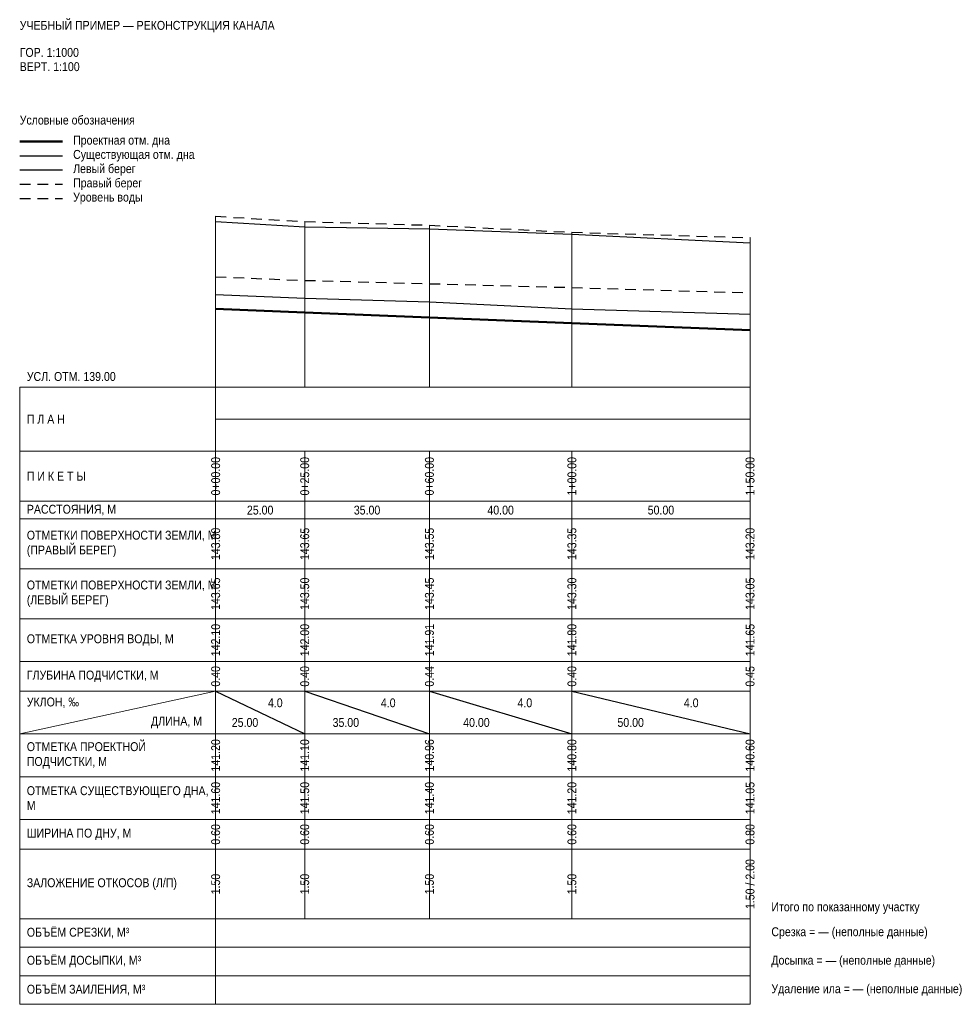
# Model space of a CAD drawing. Header units: metres. Extents: x -55 to 209, y -173 to 103.
import ezdxf
from ezdxf.enums import TextEntityAlignment as Align

# ---------------------------------------------------------------- set-up
doc = ezdxf.new("R2010")
doc.units = ezdxf.units.M
doc.linetypes.add('PROF_DASH', pattern=[2, 1.2, -0.8])
for name, color, linetype in [('PROF_EXISTING', 7, 'Continuous'), ('PROF_GRID', 7, 'Continuous'), ('PROF_LEFT_BANK', 7, 'Continuous'), ('PROF_LEGEND', 7, 'Continuous'), ('PROF_ORD', 7, 'Continuous'), ('PROF_PROJECT', 7, 'Continuous'), ('PROF_RIGHT_BANK', 7, 'Continuous'), ('PROF_SLOPE', 7, 'Continuous'), ('PROF_TEXT', 7, 'Continuous'), ('PROF_WATER', 7, 'Continuous')]:
    doc.layers.add(name, color=color, linetype=linetype)
doc.styles.get("Standard").update_dxf_attribs({"font": 'Arial.ttf'})

msp = doc.modelspace()

# ---------------------------------------------------------------- linework, layer by layer
at = {"layer": 'PROF_EXISTING', "color": 7, "lineweight": 30}
msp.add_lwpolyline([(0, 26), (25, 25), (60, 24), (100, 22), (150, 20.5)], dxfattribs=at)
at = {"layer": 'PROF_GRID', "color": 8, "lineweight": 18}
for points in [[(-55, 0), (150, 0)], [(-55, 0), (-55, -173.28125)], [(0, 0), (0, -173.28125)], [(150, 0), (150, -173.28125)], [(0, -9), (150, -9)], [(-55, -18), (150, -18)], [(0, -18), (0, -32)], [(25, -18), (25, -32)], [(60, -18), (60, -32)], [(100, -18), (100, -32)], [(150, -18), (150, -32)], [(-55, -32), (150, -32)], [(0, -32), (0, -37)], [(25, -32), (25, -37)], [(60, -32), (60, -37)], [(100, -32), (100, -37)], [(150, -32), (150, -37)], [(-55, -37), (150, -37)], [(0, -37), (0, -51)], [(25, -37), (25, -51)], [(60, -37), (60, -51)], [(100, -37), (100, -51)], [(150, -37), (150, -51)], [(-55, -51), (150, -51)], [(0, -51), (0, -65)], [(25, -51), (25, -65)], [(60, -51), (60, -65)], [(100, -51), (100, -65)], [(150, -51), (150, -65)], [(-55, -65), (150, -65)], [(0, -65), (0, -77)], [(25, -65), (25, -77)], [(60, -65), (60, -77)], [(100, -65), (100, -77)], [(150, -65), (150, -77)], [(-55, -77), (150, -77)], [(0, -77), (0, -85.375)], [(25, -77), (25, -85.375)], [(60, -77), (60, -85.375)], [(100, -77), (100, -85.375)], [(150, -77), (150, -85.375)], [(-55, -85.375), (150, -85.375)], [(-55, -97.375), (0, -85.375)], [(0, -85.375), (0, -97.375)], [(25, -85.375), (25, -97.375)], [(60, -85.375), (60, -97.375)], [(100, -85.375), (100, -97.375)], [(150, -85.375), (150, -97.375)], [(-55, -97.375), (150, -97.375)], [(0, -97.375), (0, -109.375)], [(25, -97.375), (25, -109.375)], [(60, -97.375), (60, -109.375)], [(100, -97.375), (100, -109.375)], [(150, -97.375), (150, -109.375)], [(-55, -109.375), (150, -109.375)], [(0, -109.375), (0, -121.375)], [(25, -109.375), (25, -121.375)], [(60, -109.375), (60, -121.375)], [(100, -109.375), (100, -121.375)], [(150, -109.375), (150, -121.375)], [(-55, -121.375), (150, -121.375)], [(0, -121.375), (0, -129.75)], [(25, -121.375), (25, -129.75)], [(60, -121.375), (60, -129.75)], [(100, -121.375), (100, -129.75)], [(150, -121.375), (150, -129.75)], [(-55, -129.75), (150, -129.75)], [(0, -129.75), (0, -149.28125)], [(25, -129.75), (25, -149.28125)], [(60, -129.75), (60, -149.28125)], [(100, -129.75), (100, -149.28125)], [(150, -129.75), (150, -149.28125)], [(-55, -149.28125), (150, -149.28125)], [(-55, -157.28125), (150, -157.28125)], [(-55, -165.28125), (150, -165.28125)], [(-55, -173.28125), (150, -173.28125)]]:
    msp.add_lwpolyline(points, dxfattribs=at)
at = {"layer": 'PROF_LEFT_BANK', "color": 7, "lineweight": 30}
msp.add_lwpolyline([(0, 46.5), (25, 45), (60, 44.5), (100, 43), (150, 40.5)], dxfattribs=at)
at = {"layer": 'PROF_LEGEND', "color": 1, "lineweight": 50}
msp.add_lwpolyline([(-55, 69), (-43, 69)], dxfattribs=at)
at = {"layer": 'PROF_LEGEND', "color": 7, "lineweight": 30}
for points in [[(-55, 65), (-43, 65)], [(-55, 61), (-43, 61)]]:
    msp.add_lwpolyline(points, dxfattribs=at)
at = {"layer": 'PROF_LEGEND', "color": 6, "linetype": 'PROF_DASH', "lineweight": 30, "ltscale": 2.5}
msp.add_lwpolyline([(-55, 57), (-43, 57)], dxfattribs=at)
at = {"layer": 'PROF_LEGEND', "color": 5, "linetype": 'PROF_DASH', "lineweight": 30, "ltscale": 2.5}
msp.add_lwpolyline([(-55, 53), (-43, 53)], dxfattribs=at)
at = {"layer": 'PROF_ORD', "color": 8, "lineweight": 18}
for points in [[(0, 0), (0, 48)], [(25, 0), (25, 46.5)], [(60, 0), (60, 45.5)], [(100, 0), (100, 43.5)], [(150, 0), (150, 42)]]:
    msp.add_lwpolyline(points, dxfattribs=at)
at = {"layer": 'PROF_PROJECT', "color": 1, "lineweight": 50}
msp.add_lwpolyline([(0, 22), (25, 21), (60, 19.6), (100, 18), (150, 16)], dxfattribs=at)
at = {"layer": 'PROF_RIGHT_BANK', "color": 6, "linetype": 'PROF_DASH', "lineweight": 30, "ltscale": 2.5}
msp.add_lwpolyline([(0, 48), (25, 46.5), (60, 45.5), (100, 43.5), (150, 42)], dxfattribs=at)
at = {"layer": 'PROF_SLOPE', "color": 7, "lineweight": 30}
for points in [[(0, -85.375), (25, -97.375)], [(25, -85.375), (60, -97.375)], [(60, -85.375), (100, -97.375)], [(100, -85.375), (150, -97.375)]]:
    msp.add_lwpolyline(points, dxfattribs=at)
at = {"layer": 'PROF_WATER', "color": 5, "linetype": 'PROF_DASH', "lineweight": 30, "ltscale": 2.5}
msp.add_lwpolyline([(0, 31), (25, 30), (60, 29.06667), (100, 28), (150, 26.5)], dxfattribs=at)

# ---------------------------------------------------------------- texts
at = {"layer": 'PROF_TEXT', "color": 7, "lineweight": 18, "width": 0.85}
for s, p in [('0+00.00', (0, -25)), ('0+25.00', (25, -25)), ('0+60.00', (60, -25)), ('1+00.00', (100, -25)), ('1+50.00', (150, -25)), ('143.80', (0, -44)), ('143.65', (25, -44)), ('143.55', (60, -44)), ('143.35', (100, -44)), ('143.20', (150, -44)), ('143.65', (0, -58)), ('143.50', (25, -58)), ('143.45', (60, -58)), ('143.30', (100, -58)), ('143.05', (150, -58)), ('0.40', (0, -81.1875)), ('0.40', (25, -81.1875)), ('0.44', (60, -81.1875)), ('0.40', (100, -81.1875)), ('0.45', (150, -81.1875)), ('141.60', (0, -115.375)), ('141.50', (25, -115.375)), ('141.40', (60, -115.375)), ('141.20', (100, -115.375)), ('141.05', (150, -115.375)), ('0.60', (0, -125.5625)), ('0.60', (25, -125.5625)), ('0.60', (60, -125.5625)), ('0.60', (100, -125.5625)), ('0.80', (150, -125.5625)), ('1.50 / 2.00', (150, -139.51562)), ('1.50', (0, -139.51562)), ('1.50', (25, -139.51562)), ('1.50', (60, -139.51562)), ('1.50', (100, -139.51562))]:
    msp.add_text(s, height=2.5, rotation=90, dxfattribs=at).set_placement(p, align=Align.MIDDLE_CENTER)
for s, p in [('25.00', (12.5, -34.5)), ('35.00', (42.5, -34.5)), ('40.00', (80, -34.5)), ('50.00', (125, -34.5)), ('4.0', (16.75, -88.615)), ('4.0', (48.45, -88.615)), ('4.0', (86.8, -88.615)), ('4.0', (133.5, -88.615)), ('25.00', (8.25, -94.135)), ('35.00', (36.55, -94.135)), ('40.00', (73.2, -94.135)), ('50.00', (116.5, -94.135))]:
    msp.add_text(s, height=2.5, dxfattribs=at).set_placement(p, align=Align.MIDDLE_CENTER)
at = {"layer": 'PROF_TEXT', "color": 5, "lineweight": 18, "width": 0.85}
for s, p in [('142.10', (0, -71)), ('142.00', (25, -71)), ('141.91', (60, -71)), ('141.80', (100, -71)), ('141.65', (150, -71))]:
    msp.add_text(s, height=2.5, rotation=90, dxfattribs=at).set_placement(p, align=Align.MIDDLE_CENTER)
at = {"layer": 'PROF_TEXT', "color": 1, "lineweight": 18, "width": 0.85}
for s, p in [('141.20', (0, -103.375)), ('141.10', (25, -103.375)), ('140.96', (60, -103.375)), ('140.80', (100, -103.375)), ('140.60', (150, -103.375))]:
    msp.add_text(s, height=2.5, rotation=90, dxfattribs=at).set_placement(p, align=Align.MIDDLE_CENTER)
at = {"layer": 'PROF_TEXT', "color": 7, "lineweight": 18, "char_height": 2.5, "attachment_point": 4}
for s, insert, width in [('{\\W0.85;\\pxql;УЧЕБНЫЙ ПРИМЕР — РЕКОНСТРУКЦИЯ КАНАЛА}', (-55, 101.25), 205), ('{\\W0.85;\\pxql;ГОР. 1:1000}', (-55, 94), 55), ('{\\W0.85;\\pxql;ВЕРТ. 1:100}', (-55, 90), 55), ('{\\W0.85;\\pxql;Условные обозначения}', (-55, 75), 70), ('{\\W0.85;\\pxql;Проектная отм. дна}', (-40, 69), 65), ('{\\W0.85;\\pxql;Существующая отм. дна}', (-40, 65), 65), ('{\\W0.85;\\pxql;Левый берег}', (-40, 61), 65), ('{\\W0.85;\\pxql;Правый берег}', (-40, 57), 65), ('{\\W0.85;\\pxql;Уровень воды}', (-40, 53), 65), ('{\\W0.85;\\pxql;УСЛ. ОТМ. 139.00}', (-53, 3), 53), ('{\\W0.85;\\pxql;П Л А Н}', (-53, -9), 51), ('{\\W0.85;\\pxql;П И К Е Т Ы}', (-53, -25), 51), ('{\\W0.85;\\pxql;РАССТОЯНИЯ, М}', (-53, -34.5), 51), ('{\\W0.85;\\pxql;ОТМЕТКИ ПОВЕРХНОСТИ ЗЕМЛИ, М\\P(ПРАВЫЙ БЕРЕГ)}', (-53, -44), 51), ('{\\W0.85;\\pxql;ОТМЕТКИ ПОВЕРХНОСТИ ЗЕМЛИ, М\\P(ЛЕВЫЙ БЕРЕГ)}', (-53, -58), 51), ('{\\W0.85;\\pxql;ОТМЕТКА УРОВНЯ ВОДЫ, М}', (-53, -71), 51), ('{\\W0.85;\\pxql;ГЛУБИНА ПОДЧИСТКИ, М}', (-53, -81.1875), 51), ('{\\W0.85;\\pxql;УКЛОН, ‰}', (-53, -88.615), 22), ('{\\W0.85;\\pxql;ДЛИНА, М}', (-18.15, -94.135), 16.5), ('{\\W0.85;\\pxql;ОТМЕТКА ПРОЕКТНОЙ ПОДЧИСТКИ, М}', (-53, -103.375), 51), ('{\\W0.85;\\pxql;ОТМЕТКА СУЩЕСТВУЮЩЕГО ДНА, М}', (-53, -115.375), 51), ('{\\W0.85;\\pxql;ШИРИНА ПО ДНУ, М}', (-53, -125.5625), 51), ('{\\W0.85;\\pxql;ЗАЛОЖЕНИЕ ОТКОСОВ (Л/П)}', (-53, -139.51562), 51), ('{\\W0.85;\\pxql;Итого по показанному участку}', (156, -146.28125), 80), ('{\\W0.85;\\pxql;ОБЪЁМ СРЕЗКИ, М³}', (-53, -153.28125), 51), ('{\\W0.85;\\pxql;Срезка = — (неполные данные)}', (156, -153.28125), 80), ('{\\W0.85;\\pxql;ОБЪЁМ ДОСЫПКИ, М³}', (-53, -161.28125), 51), ('{\\W0.85;\\pxql;Досыпка = — (неполные данные)}', (156, -161.28125), 80), ('{\\W0.85;\\pxql;ОБЪЁМ ЗАИЛЕНИЯ, М³}', (-53, -169.28125), 51), ('{\\W0.85;\\pxql;Удаление ила = — (неполные данные)}', (156, -169.28125), 80)]:
    msp.add_mtext(s, dxfattribs=dict(at, insert=insert, width=width))

doc.saveas('drawing.dxf')
